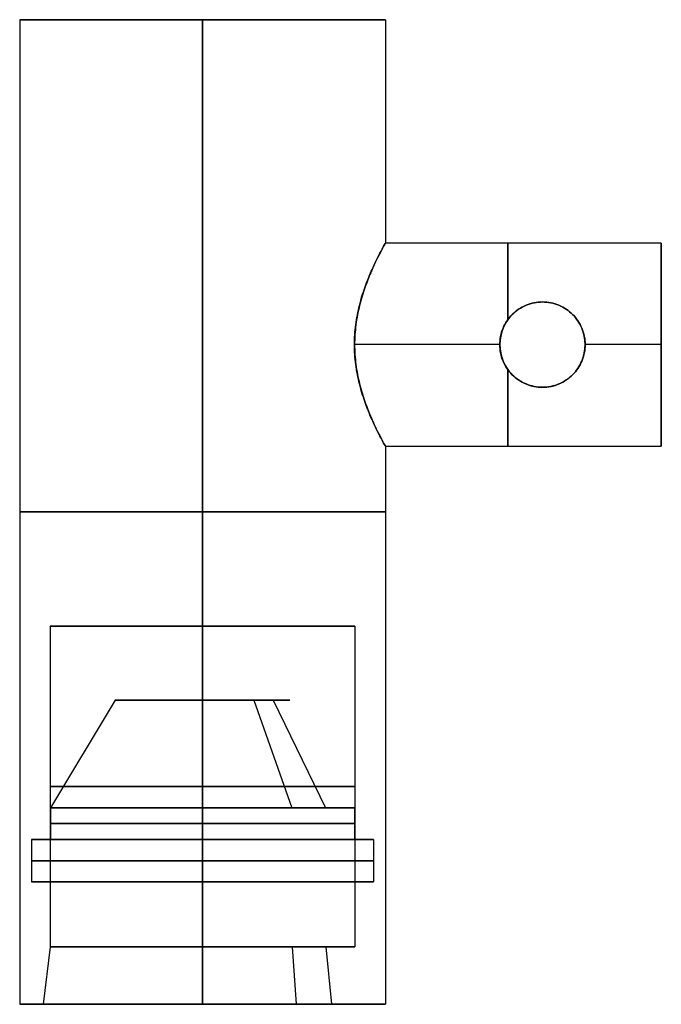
# Model space of a CAD drawing. Header units: millimetres. Extents: x 1185.4 to 1248.6, y 318.1 to 415.1.
import ezdxf

# ---------------------------------------------------------------- set-up
doc = ezdxf.new("R2010")
doc.units = ezdxf.units.MM
for name, color, linetype in [('COLOR', 7, 'Continuous'), ('LUZ', 7, 'Continuous'), ('NEGRO', 7, 'Continuous')]:
    doc.layers.add(name, color=color, linetype=linetype)

msp = doc.modelspace()

# ---------------------------------------------------------------- linework, layer by layer
at = {"layer": 'COLOR', "color": 45, "true_color": 0xa67c53}
for p, q in [((1185.39, 415.122, 83.905), (1203.39, 415.122, 83.905)), ((1185.39, 415.122, 83.905), (1185.39, 318.122, 83.905)), ((1194.39, 415.122, 99.494), (1194.39, 415.122, 68.317)), ((1203.39, 415.122, 83.905), (1221.39, 415.122, 83.905)), ((1212.39, 415.122, 99.494), (1212.39, 415.122, 68.317)), ((1221.39, 415.122, 83.905), (1221.39, 393.11, 83.905)), ((1236.861, 387.311, 74.842), (1236.861, 387.311, 92.991)), ((1232.661, 383.111, 93.916), (1218.349, 383.111, 93.916)), ((1232.661, 383.111, 73.917), (1218.364, 383.111, 73.917)), ((1248.561, 383.111, 93.916), (1241.061, 383.111, 93.916)), ((1248.561, 383.111, 73.917), (1241.061, 383.111, 73.917)), ((1236.861, 378.911, 74.842), (1236.861, 378.911, 92.991)), ((1221.39, 373.111, 83.905), (1221.39, 318.122, 83.905)), ((1188.39, 355.372, 83.905), (1203.39, 355.372, 83.905)), ((1195.89, 355.372, 96.896), (1195.89, 355.372, 70.915)), ((1203.39, 355.372, 83.905), (1218.39, 355.372, 83.905)), ((1210.89, 355.372, 96.896), (1210.89, 355.372, 70.915)), ((1185.39, 318.122, 83.905), (1187.693, 318.122, 83.905)), ((1194.39, 318.122, 99.494), (1194.39, 318.122, 96.765)), ((1194.39, 318.122, 71.045), (1194.39, 318.122, 68.317)), ((1212.39, 318.122, 99.494), (1212.39, 318.122, 96.765)), ((1212.39, 318.122, 71.045), (1212.39, 318.122, 68.317)), ((1219.086, 318.122, 83.905), (1221.39, 318.122, 83.905))]:
    msp.add_line(p, q, dxfattribs=at)
at = {"layer": 'COLOR', "color": 45, "true_color": 0xa67c53, "extrusion": (0, -1, 0)}
for centre, radius, start, end in [((1203.39, 83.905, -415.122), 18, 90, 270), ((1203.39, 83.905, -415.122), 18, 90, 270), ((1203.39, 83.905, -415.122), 18, 270, 90), ((1203.39, 83.905, -415.122), 18, 270, 90), ((1203.39, 83.905, -366.622), 18, 90, 270), ((1203.39, 83.905, -366.622), 18, 270, 90), ((1203.39, 83.905, -355.372), 15, 90, 270), ((1203.39, 83.905, -355.372), 15, 270, 90), ((1203.39, 83.905, -318.122), 18, 90, 270), ((1203.39, 83.905, -318.122), 18, 90, 270), ((1203.39, 83.905, -318.122), 18, 270, 90), ((1203.39, 83.905, -318.122), 18, 270, 90)]:
    msp.add_arc(centre, radius, start, end, dxfattribs=at)
at = {"layer": 'COLOR', "color": 45, "true_color": 0xa67c53, "extrusion": (-1, 0, 0)}
for centre, start, end in [((-383.111, 83.917, -1233.455), 104.22872, 180), ((-383.111, 83.917, -1233.462), 180, 255.70923), ((-383.111, 83.917, -1248.561), 0, 180), ((-383.111, 83.917, -1248.561), 180, 0), ((-383.111, 83.917, -1233.455), 360, 75.77128), ((-383.111, 83.917, -1233.462), 284.29077, 360)]:
    msp.add_arc(centre, 10, start, end, dxfattribs=at)
at = {"layer": 'COLOR', "color": 45, "true_color": 0xa67c53}
for start, end in [(0, 180), (180, 0)]:
    msp.add_arc((1236.861, 383.111, 83.917), 4.2, start, end, dxfattribs=at)
at = {"layer": 'COLOR', "color": 45, "true_color": 0xa67c53, "extrusion": (0, 1, 0)}
for start, end in [(270, 90), (90, 270)]:
    msp.add_arc((-1203.39, 83.905, 318.122), 15.697, start, end, dxfattribs=at)
at = {"layer": 'COLOR', "color": 45, "true_color": 0xa67c53}
for points in [[(1203.39, 415.122, 65.905), (1203.39, 415.122, 101.905)], [(1203.39, 415.122, 65.905), (1203.39, 415.122, 101.905)], [(1203.39, 415.122, 65.905), (1203.39, 318.122, 65.905)], [(1203.39, 318.122, 101.905), (1203.39, 415.122, 101.905)], [(1203.39, 415.122, 65.905), (1203.39, 318.122, 65.905)], [(1203.39, 318.122, 101.905), (1203.39, 415.122, 101.905)], [(1248.561, 393.11, 83.917), (1221.39, 393.11, 83.917)], [(1248.561, 393.11, 83.917), (1221.39, 393.11, 83.917)], [(1232.661, 383.111, 93.916), (1232.661, 383.111, 73.917)], [(1232.661, 383.111, 93.916), (1232.661, 383.111, 73.917)], [(1241.061, 383.111, 73.917), (1241.061, 383.111, 93.916)], [(1241.061, 383.111, 73.917), (1241.061, 383.111, 93.916)], [(1221.39, 373.111, 83.917), (1248.561, 373.111, 83.917)], [(1221.39, 373.111, 83.917), (1248.561, 373.111, 83.917)], [(1203.39, 355.372, 68.905), (1203.39, 355.372, 98.905)], [(1203.39, 318.122, 65.905), (1203.39, 318.122, 68.209)], [(1203.39, 318.122, 99.602), (1203.39, 318.122, 101.905)], [(1203.39, 318.122, 65.905), (1203.39, 318.122, 68.209)], [(1203.39, 318.122, 99.602), (1203.39, 318.122, 101.905)]]:
    msp.add_open_spline(points, degree=1, dxfattribs=at)
for points, knots in [([(1221.39, 373.111, 83.917), (1221.389, 373.111, 84.56), (1221.353, 373.174, 85.22), (1221.21, 373.434, 86.525), (1221.102, 373.631, 87.169), (1220.831, 374.146, 88.398), (1220.668, 374.465, 88.983), (1220.314, 375.194, 90.06), (1220.124, 375.605, 90.553), (1219.751, 376.477, 91.425), (1219.554, 376.971, 91.836), (1219.175, 378.048, 92.564), (1218.995, 378.631, 92.882), (1218.688, 379.857, 93.395), (1218.561, 380.5, 93.592), (1218.392, 381.804, 93.853), (1218.349, 382.465, 93.916), (1218.349, 383.756, 93.916), (1218.392, 384.418, 93.853), (1218.561, 385.722, 93.592), (1218.688, 386.365, 93.395), (1218.995, 387.59, 92.882), (1219.175, 388.174, 92.564), (1219.554, 389.251, 91.836), (1219.751, 389.744, 91.425), (1220.124, 390.616, 90.553), (1220.314, 391.027, 90.06), (1220.668, 391.756, 88.983), (1220.831, 392.075, 88.398), (1221.102, 392.59, 87.169), (1221.21, 392.787, 86.525), (1221.353, 393.047, 85.22), (1221.389, 393.11, 84.56), (1221.39, 393.11, 83.917)], [-32.186537, -32.186537, -32.186537, -32.186537, -30.179255, -30.179255, -28.171974, -28.171974, -26.164693, -26.164693, -24.157412, -24.157412, -22.141376, -22.141376, -20.12534, -20.12534, -18.109304, -18.109304, -16.093268, -16.093268, -14.077232, -14.077232, -12.061196, -12.061196, -10.04516, -10.04516, -8.029124, -8.029124, -6.021843, -6.021843, -4.014562, -4.014562, -2.007281, -2.007281, 0, 0, 0, 0]), ([(1221.39, 373.111, 83.917), (1221.389, 373.111, 84.56), (1221.353, 373.174, 85.22), (1221.21, 373.434, 86.525), (1221.102, 373.631, 87.169), (1220.831, 374.146, 88.398), (1220.668, 374.465, 88.983), (1220.314, 375.194, 90.06), (1220.124, 375.605, 90.553), (1219.751, 376.477, 91.425), (1219.554, 376.971, 91.836), (1219.175, 378.048, 92.564), (1218.995, 378.631, 92.882), (1218.688, 379.857, 93.395), (1218.561, 380.5, 93.592), (1218.392, 381.804, 93.853), (1218.349, 382.465, 93.916), (1218.349, 383.756, 93.916), (1218.392, 384.418, 93.853), (1218.561, 385.722, 93.592), (1218.688, 386.365, 93.395), (1218.995, 387.59, 92.882), (1219.175, 388.174, 92.564), (1219.554, 389.251, 91.836), (1219.751, 389.744, 91.425), (1220.124, 390.616, 90.553), (1220.314, 391.027, 90.06), (1220.668, 391.756, 88.983), (1220.831, 392.075, 88.398), (1221.102, 392.59, 87.169), (1221.21, 392.787, 86.525), (1221.353, 393.047, 85.22), (1221.389, 393.11, 84.56), (1221.39, 393.11, 83.917)], [-32.186537, -32.186537, -32.186537, -32.186537, -30.179255, -30.179255, -28.171974, -28.171974, -26.164693, -26.164693, -24.157412, -24.157412, -22.141376, -22.141376, -20.12534, -20.12534, -18.109304, -18.109304, -16.093268, -16.093268, -14.077232, -14.077232, -12.061196, -12.061196, -10.04516, -10.04516, -8.029124, -8.029124, -6.021843, -6.021843, -4.014562, -4.014562, -2.007281, -2.007281, 0, 0, 0, 0]), ([(1221.39, 393.11, 83.917), (1221.39, 393.11, 83.274), (1221.355, 393.047, 82.614), (1221.213, 392.787, 81.309), (1221.107, 392.59, 80.665), (1220.837, 392.075, 79.436), (1220.675, 391.757, 78.851), (1220.322, 391.028, 77.774), (1220.133, 390.617, 77.281), (1219.761, 389.745, 76.409), (1219.565, 389.251, 75.998), (1219.188, 388.174, 75.269), (1219.008, 387.59, 74.952), (1218.702, 386.365, 74.438), (1218.576, 385.722, 74.241), (1218.407, 384.417, 73.981), (1218.364, 383.756, 73.917), (1218.364, 383.111, 73.917), (1218.364, 382.465, 73.917), (1218.407, 381.804, 73.981), (1218.576, 380.5, 74.241), (1218.702, 379.857, 74.438), (1219.008, 378.631, 74.952), (1219.188, 378.047, 75.269), (1219.565, 376.97, 75.998), (1219.761, 376.477, 76.409), (1220.133, 375.604, 77.281), (1220.322, 375.194, 77.774), (1220.675, 374.464, 78.851), (1220.837, 374.146, 79.436), (1221.107, 373.631, 80.665), (1221.213, 373.434, 81.309), (1221.355, 373.174, 82.614), (1221.39, 373.111, 83.274), (1221.39, 373.111, 83.917)], [-32.180461, -32.180461, -32.180461, -32.180461, -30.173775, -30.173775, -28.167088, -28.167088, -26.160402, -26.160402, -24.153716, -24.153716, -22.137845, -22.137845, -20.121973, -20.121973, -18.106102, -18.106102, -16.09023, -16.09023, -16.09023, -14.074359, -14.074359, -12.058488, -12.058488, -10.042616, -10.042616, -8.026745, -8.026745, -6.020059, -6.020059, -4.013372, -4.013372, -2.006686, -2.006686, 0, 0, 0, 0]), ([(1221.39, 393.11, 83.917), (1221.39, 393.11, 83.274), (1221.355, 393.047, 82.614), (1221.213, 392.787, 81.309), (1221.107, 392.59, 80.665), (1220.837, 392.075, 79.436), (1220.675, 391.757, 78.851), (1220.322, 391.028, 77.774), (1220.133, 390.617, 77.281), (1219.761, 389.745, 76.409), (1219.565, 389.251, 75.998), (1219.188, 388.174, 75.269), (1219.008, 387.59, 74.952), (1218.702, 386.365, 74.438), (1218.576, 385.722, 74.241), (1218.407, 384.417, 73.981), (1218.364, 383.756, 73.917), (1218.364, 383.111, 73.917), (1218.364, 382.465, 73.917), (1218.407, 381.804, 73.981), (1218.576, 380.5, 74.241), (1218.702, 379.857, 74.438), (1219.008, 378.631, 74.952), (1219.188, 378.047, 75.269), (1219.565, 376.97, 75.998), (1219.761, 376.477, 76.409), (1220.133, 375.604, 77.281), (1220.322, 375.194, 77.774), (1220.675, 374.464, 78.851), (1220.837, 374.146, 79.436), (1221.107, 373.631, 80.665), (1221.213, 373.434, 81.309), (1221.355, 373.174, 82.614), (1221.39, 373.111, 83.274), (1221.39, 373.111, 83.917)], [-32.180461, -32.180461, -32.180461, -32.180461, -30.173775, -30.173775, -28.167088, -28.167088, -26.160402, -26.160402, -24.153716, -24.153716, -22.137845, -22.137845, -20.121973, -20.121973, -18.106102, -18.106102, -16.09023, -16.09023, -16.09023, -14.074359, -14.074359, -12.058488, -12.058488, -10.042616, -10.042616, -8.026745, -8.026745, -6.020059, -6.020059, -4.013372, -4.013372, -2.006686, -2.006686, 0, 0, 0, 0]), ([(1232.661, 383.111, 93.916), (1232.661, 383.378, 93.916), (1232.686, 383.653, 93.905), (1232.794, 384.198, 93.861), (1232.876, 384.469, 93.827), (1233.092, 384.985, 93.742), (1233.225, 385.232, 93.691), (1233.533, 385.687, 93.581), (1233.706, 385.896, 93.522), (1234.075, 386.265, 93.408), (1234.284, 386.439, 93.348), (1234.739, 386.746, 93.233), (1234.986, 386.879, 93.18), (1235.502, 387.095, 93.089), (1235.772, 387.177, 93.052), (1236.318, 387.285, 93.004), (1236.593, 387.311, 92.991), (1236.861, 387.311, 92.991), (1237.128, 387.311, 92.991), (1237.403, 387.285, 93.004), (1237.949, 387.177, 93.052), (1238.219, 387.095, 93.089), (1238.735, 386.879, 93.18), (1238.982, 386.746, 93.233), (1239.437, 386.439, 93.348), (1239.646, 386.265, 93.408), (1240.015, 385.896, 93.522), (1240.189, 385.687, 93.581), (1240.496, 385.232, 93.691), (1240.629, 384.985, 93.742), (1240.845, 384.469, 93.827), (1240.927, 384.198, 93.861), (1241.035, 383.653, 93.905), (1241.061, 383.378, 93.916), (1241.061, 383.111, 93.916)], [-13.376079, -13.376079, -13.376079, -13.376079, -12.540597, -12.540597, -11.705116, -11.705116, -10.869634, -10.869634, -10.034153, -10.034153, -9.197624, -9.197624, -8.361096, -8.361096, -7.524568, -7.524568, -6.688039, -6.688039, -6.688039, -5.851511, -5.851511, -5.014983, -5.014983, -4.178454, -4.178454, -3.341926, -3.341926, -2.506444, -2.506444, -1.670963, -1.670963, -0.835481, -0.835481, 0, 0, 0, 0]), ([(1241.061, 383.111, 73.917), (1241.061, 383.378, 73.917), (1241.035, 383.653, 73.928), (1240.927, 384.198, 73.973), (1240.845, 384.469, 74.006), (1240.629, 384.985, 74.091), (1240.496, 385.232, 74.142), (1240.189, 385.687, 74.252), (1240.015, 385.896, 74.311), (1239.646, 386.265, 74.426), (1239.437, 386.439, 74.486), (1238.982, 386.746, 74.6), (1238.735, 386.879, 74.654), (1238.219, 387.095, 74.744), (1237.949, 387.177, 74.781), (1237.403, 387.285, 74.83), (1237.128, 387.311, 74.842), (1236.861, 387.311, 74.842), (1236.593, 387.311, 74.842), (1236.318, 387.285, 74.83), (1235.772, 387.177, 74.781), (1235.502, 387.095, 74.744), (1234.986, 386.879, 74.654), (1234.739, 386.746, 74.6), (1234.284, 386.439, 74.486), (1234.075, 386.265, 74.426), (1233.706, 385.896, 74.311), (1233.533, 385.687, 74.252), (1233.225, 385.232, 74.142), (1233.092, 384.985, 74.091), (1232.876, 384.469, 74.006), (1232.794, 384.198, 73.973), (1232.686, 383.653, 73.928), (1232.661, 383.378, 73.917), (1232.661, 383.111, 73.917)], [-13.376079, -13.376079, -13.376079, -13.376079, -12.540597, -12.540597, -11.705116, -11.705116, -10.869634, -10.869634, -10.034153, -10.034153, -9.197624, -9.197624, -8.361096, -8.361096, -7.524568, -7.524568, -6.688039, -6.688039, -6.688039, -5.851511, -5.851511, -5.014983, -5.014983, -4.178454, -4.178454, -3.341926, -3.341926, -2.506444, -2.506444, -1.670963, -1.670963, -0.835481, -0.835481, 0, 0, 0, 0]), ([(1232.661, 383.111, 93.916), (1232.661, 383.378, 93.916), (1232.686, 383.653, 93.905), (1232.794, 384.198, 93.861), (1232.876, 384.469, 93.827), (1233.092, 384.985, 93.742), (1233.225, 385.232, 93.691), (1233.533, 385.687, 93.581), (1233.706, 385.896, 93.522), (1234.075, 386.265, 93.408), (1234.284, 386.439, 93.348), (1234.739, 386.746, 93.233), (1234.986, 386.879, 93.18), (1235.502, 387.095, 93.089), (1235.772, 387.177, 93.052), (1236.318, 387.285, 93.004), (1236.593, 387.311, 92.991), (1236.861, 387.311, 92.991), (1237.128, 387.311, 92.991), (1237.403, 387.285, 93.004), (1237.949, 387.177, 93.052), (1238.219, 387.095, 93.089), (1238.735, 386.879, 93.18), (1238.982, 386.746, 93.233), (1239.437, 386.439, 93.348), (1239.646, 386.265, 93.408), (1240.015, 385.896, 93.522), (1240.189, 385.687, 93.581), (1240.496, 385.232, 93.691), (1240.629, 384.985, 93.742), (1240.845, 384.469, 93.827), (1240.927, 384.198, 93.861), (1241.035, 383.653, 93.905), (1241.061, 383.378, 93.916), (1241.061, 383.111, 93.916)], [-13.376079, -13.376079, -13.376079, -13.376079, -12.540597, -12.540597, -11.705116, -11.705116, -10.869634, -10.869634, -10.034153, -10.034153, -9.197624, -9.197624, -8.361096, -8.361096, -7.524568, -7.524568, -6.688039, -6.688039, -6.688039, -5.851511, -5.851511, -5.014983, -5.014983, -4.178454, -4.178454, -3.341926, -3.341926, -2.506444, -2.506444, -1.670963, -1.670963, -0.835481, -0.835481, 0, 0, 0, 0]), ([(1241.061, 383.111, 73.917), (1241.061, 383.378, 73.917), (1241.035, 383.653, 73.928), (1240.927, 384.198, 73.973), (1240.845, 384.469, 74.006), (1240.629, 384.985, 74.091), (1240.496, 385.232, 74.142), (1240.189, 385.687, 74.252), (1240.015, 385.896, 74.311), (1239.646, 386.265, 74.426), (1239.437, 386.439, 74.486), (1238.982, 386.746, 74.6), (1238.735, 386.879, 74.654), (1238.219, 387.095, 74.744), (1237.949, 387.177, 74.781), (1237.403, 387.285, 74.83), (1237.128, 387.311, 74.842), (1236.861, 387.311, 74.842), (1236.593, 387.311, 74.842), (1236.318, 387.285, 74.83), (1235.772, 387.177, 74.781), (1235.502, 387.095, 74.744), (1234.986, 386.879, 74.654), (1234.739, 386.746, 74.6), (1234.284, 386.439, 74.486), (1234.075, 386.265, 74.426), (1233.706, 385.896, 74.311), (1233.533, 385.687, 74.252), (1233.225, 385.232, 74.142), (1233.092, 384.985, 74.091), (1232.876, 384.469, 74.006), (1232.794, 384.198, 73.973), (1232.686, 383.653, 73.928), (1232.661, 383.378, 73.917), (1232.661, 383.111, 73.917)], [-13.376079, -13.376079, -13.376079, -13.376079, -12.540597, -12.540597, -11.705116, -11.705116, -10.869634, -10.869634, -10.034153, -10.034153, -9.197624, -9.197624, -8.361096, -8.361096, -7.524568, -7.524568, -6.688039, -6.688039, -6.688039, -5.851511, -5.851511, -5.014983, -5.014983, -4.178454, -4.178454, -3.341926, -3.341926, -2.506444, -2.506444, -1.670963, -1.670963, -0.835481, -0.835481, 0, 0, 0, 0]), ([(1232.661, 383.111, 73.917), (1232.661, 382.843, 73.917), (1232.686, 382.568, 73.928), (1232.794, 382.023, 73.973), (1232.876, 381.752, 74.006), (1233.092, 381.236, 74.091), (1233.225, 380.989, 74.142), (1233.533, 380.534, 74.252), (1233.706, 380.325, 74.311), (1234.075, 379.956, 74.426), (1234.284, 379.782, 74.486), (1234.739, 379.475, 74.6), (1234.986, 379.342, 74.654), (1235.502, 379.126, 74.744), (1235.772, 379.045, 74.781), (1236.318, 378.937, 74.83), (1236.593, 378.911, 74.842), (1237.128, 378.911, 74.842), (1237.403, 378.937, 74.83), (1237.949, 379.045, 74.781), (1238.219, 379.126, 74.744), (1238.735, 379.342, 74.654), (1238.982, 379.475, 74.6), (1239.437, 379.782, 74.486), (1239.646, 379.956, 74.426), (1240.015, 380.325, 74.311), (1240.189, 380.534, 74.252), (1240.496, 380.989, 74.142), (1240.629, 381.236, 74.091), (1240.845, 381.752, 74.006), (1240.927, 382.023, 73.973), (1241.035, 382.568, 73.928), (1241.061, 382.843, 73.917), (1241.061, 383.111, 73.917)], [-13.376079, -13.376079, -13.376079, -13.376079, -12.540597, -12.540597, -11.705116, -11.705116, -10.869634, -10.869634, -10.034153, -10.034153, -9.197624, -9.197624, -8.361096, -8.361096, -7.524568, -7.524568, -6.688039, -6.688039, -5.851511, -5.851511, -5.014983, -5.014983, -4.178454, -4.178454, -3.341926, -3.341926, -2.506444, -2.506444, -1.670963, -1.670963, -0.835481, -0.835481, 0, 0, 0, 0]), ([(1241.061, 383.111, 93.916), (1241.061, 382.843, 93.916), (1241.035, 382.568, 93.905), (1240.927, 382.023, 93.861), (1240.845, 381.752, 93.827), (1240.629, 381.236, 93.742), (1240.496, 380.989, 93.691), (1240.189, 380.534, 93.581), (1240.015, 380.325, 93.522), (1239.646, 379.956, 93.408), (1239.437, 379.782, 93.348), (1238.982, 379.475, 93.233), (1238.735, 379.342, 93.18), (1238.219, 379.126, 93.089), (1237.949, 379.045, 93.052), (1237.403, 378.937, 93.004), (1237.128, 378.911, 92.991), (1236.593, 378.911, 92.991), (1236.318, 378.937, 93.004), (1235.772, 379.045, 93.052), (1235.502, 379.126, 93.089), (1234.986, 379.342, 93.18), (1234.739, 379.475, 93.233), (1234.284, 379.782, 93.348), (1234.075, 379.956, 93.408), (1233.706, 380.325, 93.522), (1233.533, 380.534, 93.581), (1233.225, 380.989, 93.691), (1233.092, 381.236, 93.742), (1232.876, 381.752, 93.827), (1232.794, 382.023, 93.861), (1232.686, 382.568, 93.905), (1232.661, 382.843, 93.916), (1232.661, 383.111, 93.916)], [-13.376079, -13.376079, -13.376079, -13.376079, -12.540597, -12.540597, -11.705116, -11.705116, -10.869634, -10.869634, -10.034153, -10.034153, -9.197624, -9.197624, -8.361096, -8.361096, -7.524568, -7.524568, -6.688039, -6.688039, -5.851511, -5.851511, -5.014983, -5.014983, -4.178454, -4.178454, -3.341926, -3.341926, -2.506444, -2.506444, -1.670963, -1.670963, -0.835481, -0.835481, 0, 0, 0, 0]), ([(1241.061, 383.111, 93.916), (1241.061, 382.843, 93.916), (1241.035, 382.568, 93.905), (1240.927, 382.023, 93.861), (1240.845, 381.752, 93.827), (1240.629, 381.236, 93.742), (1240.496, 380.989, 93.691), (1240.189, 380.534, 93.581), (1240.015, 380.325, 93.522), (1239.646, 379.956, 93.408), (1239.437, 379.782, 93.348), (1238.982, 379.475, 93.233), (1238.735, 379.342, 93.18), (1238.219, 379.126, 93.089), (1237.949, 379.045, 93.052), (1237.403, 378.937, 93.004), (1237.128, 378.911, 92.991), (1236.593, 378.911, 92.991), (1236.318, 378.937, 93.004), (1235.772, 379.045, 93.052), (1235.502, 379.126, 93.089), (1234.986, 379.342, 93.18), (1234.739, 379.475, 93.233), (1234.284, 379.782, 93.348), (1234.075, 379.956, 93.408), (1233.706, 380.325, 93.522), (1233.533, 380.534, 93.581), (1233.225, 380.989, 93.691), (1233.092, 381.236, 93.742), (1232.876, 381.752, 93.827), (1232.794, 382.023, 93.861), (1232.686, 382.568, 93.905), (1232.661, 382.843, 93.916), (1232.661, 383.111, 93.916)], [-13.376079, -13.376079, -13.376079, -13.376079, -12.540597, -12.540597, -11.705116, -11.705116, -10.869634, -10.869634, -10.034153, -10.034153, -9.197624, -9.197624, -8.361096, -8.361096, -7.524568, -7.524568, -6.688039, -6.688039, -5.851511, -5.851511, -5.014983, -5.014983, -4.178454, -4.178454, -3.341926, -3.341926, -2.506444, -2.506444, -1.670963, -1.670963, -0.835481, -0.835481, 0, 0, 0, 0]), ([(1232.661, 383.111, 73.917), (1232.661, 382.843, 73.917), (1232.686, 382.568, 73.928), (1232.794, 382.023, 73.973), (1232.876, 381.752, 74.006), (1233.092, 381.236, 74.091), (1233.225, 380.989, 74.142), (1233.533, 380.534, 74.252), (1233.706, 380.325, 74.311), (1234.075, 379.956, 74.426), (1234.284, 379.782, 74.486), (1234.739, 379.475, 74.6), (1234.986, 379.342, 74.654), (1235.502, 379.126, 74.744), (1235.772, 379.045, 74.781), (1236.318, 378.937, 74.83), (1236.593, 378.911, 74.842), (1237.128, 378.911, 74.842), (1237.403, 378.937, 74.83), (1237.949, 379.045, 74.781), (1238.219, 379.126, 74.744), (1238.735, 379.342, 74.654), (1238.982, 379.475, 74.6), (1239.437, 379.782, 74.486), (1239.646, 379.956, 74.426), (1240.015, 380.325, 74.311), (1240.189, 380.534, 74.252), (1240.496, 380.989, 74.142), (1240.629, 381.236, 74.091), (1240.845, 381.752, 74.006), (1240.927, 382.023, 73.973), (1241.035, 382.568, 73.928), (1241.061, 382.843, 73.917), (1241.061, 383.111, 73.917)], [-13.376079, -13.376079, -13.376079, -13.376079, -12.540597, -12.540597, -11.705116, -11.705116, -10.869634, -10.869634, -10.034153, -10.034153, -9.197624, -9.197624, -8.361096, -8.361096, -7.524568, -7.524568, -6.688039, -6.688039, -5.851511, -5.851511, -5.014983, -5.014983, -4.178454, -4.178454, -3.341926, -3.341926, -2.506444, -2.506444, -1.670963, -1.670963, -0.835481, -0.835481, 0, 0, 0, 0])]:
    msp.add_open_spline(points, degree=3, knots=knots, dxfattribs=at)
at = {"layer": 'LUZ', "color": 45, "true_color": 0xa67c53}
for p, q in [((1194.787, 348.072, 83.905), (1188.425, 337.484, 83.905)), ((1194.787, 348.072, 83.905), (1203.39, 348.072, 83.905)), ((1199.088, 348.072, 91.356), (1199.088, 348.072, 76.455)), ((1203.39, 348.072, 83.905), (1211.992, 348.072, 83.905)), ((1207.691, 348.072, 91.356), (1207.691, 348.072, 76.455)), ((1208.446, 348.072, 76.946), (1212.186, 337.484, 71.799)), ((1210.349, 348.072, 88.962), (1215.496, 337.484, 92.701)), ((1188.425, 337.484, 83.905), (1188.425, 334.372, 83.905)), ((1218.354, 337.484, 83.905), (1218.354, 334.372, 83.905)), ((1186.555, 334.372, 83.905), (1186.555, 330.172, 83.905)), ((1186.555, 334.372, 83.905), (1188.425, 334.372, 83.905)), ((1194.972, 334.372, 98.485), (1194.972, 334.372, 96.278)), ((1194.972, 334.372, 71.532), (1194.972, 334.372, 69.326)), ((1211.807, 334.372, 98.485), (1211.807, 334.372, 96.278)), ((1211.807, 334.372, 71.532), (1211.807, 334.372, 69.326)), ((1218.354, 334.372, 83.905), (1220.224, 334.372, 83.905)), ((1220.224, 334.372, 83.905), (1220.224, 330.172, 83.905)), ((1186.555, 330.172, 83.905), (1203.39, 330.172, 83.905)), ((1194.972, 330.172, 98.485), (1194.972, 330.172, 69.326)), ((1203.39, 330.172, 83.905), (1220.224, 330.172, 83.905)), ((1211.807, 330.172, 98.485), (1211.807, 330.172, 69.326))]:
    msp.add_line(p, q, dxfattribs=at)
at = {"layer": 'LUZ', "color": 45, "true_color": 0xa67c53, "extrusion": (0, -1, 0)}
for centre, radius, start, end in [((1203.39, 83.905, -348.072), 8.603, 90, 270), ((1203.39, 83.905, -348.072), 8.603, 270, 90), ((1203.39, 83.905, -337.484), 14.965, 90, 270), ((1203.39, 83.905, -337.484), 14.965, 270, 90), ((1203.39, 83.905, -335.928), 14.965, 90, 270), ((1203.39, 83.905, -335.928), 14.965, 270, 90), ((1203.39, 83.905, -334.372), 16.835, 90, 270), ((1203.39, 83.905, -334.372), 16.835, 270, 90), ((1203.39, 83.905, -332.272), 16.835, 90, 270), ((1203.39, 83.905, -332.272), 16.835, 270, 90), ((1203.39, 83.905, -330.172), 16.835, 90, 270), ((1203.39, 83.905, -330.172), 16.835, 270, 90)]:
    msp.add_arc(centre, radius, start, end, dxfattribs=at)
at = {"layer": 'LUZ', "color": 45, "true_color": 0xa67c53, "extrusion": (0, 1, 0)}
for start, end in [(270, 90), (90, 270)]:
    msp.add_arc((-1203.39, 83.905, 334.372), 14.965, start, end, dxfattribs=at)
at = {"layer": 'LUZ', "color": 45, "true_color": 0xa67c53}
for points in [[(1203.39, 337.484, 98.87), (1203.39, 348.072, 92.508)], [(1203.39, 348.072, 75.303), (1203.39, 337.484, 68.941)], [(1203.39, 348.072, 75.303), (1203.39, 348.072, 92.508)], [(1203.39, 334.372, 98.87), (1203.39, 337.484, 98.87)], [(1203.39, 337.484, 68.941), (1203.39, 334.372, 68.941)], [(1203.39, 330.172, 100.74), (1203.39, 334.372, 100.74)], [(1203.39, 334.372, 67.071), (1203.39, 330.172, 67.071)], [(1203.39, 334.372, 98.87), (1203.39, 334.372, 100.74)], [(1203.39, 334.372, 67.071), (1203.39, 334.372, 68.941)], [(1203.39, 330.172, 67.071), (1203.39, 330.172, 100.74)]]:
    msp.add_open_spline(points, degree=1, dxfattribs=at)
at = {"layer": 'NEGRO', "color": 45, "true_color": 0xa67c53}
for p, q in [((1248.561, 373.111, 83.917), (1248.561, 393.11, 83.917)), ((1248.561, 383.111, 93.916), (1248.561, 383.111, 73.917)), ((1188.39, 355.372, 83.905), (1188.39, 323.795, 83.905)), ((1218.39, 355.372, 83.905), (1218.39, 323.795, 83.905)), ((1188.39, 323.795, 83.905), (1187.693, 318.122, 83.905)), ((1212.206, 323.795, 71.77), (1212.616, 318.122, 71.207)), ((1215.525, 323.795, 92.722), (1216.088, 318.122, 93.132))]:
    msp.add_line(p, q, dxfattribs=at)
at = {"layer": 'NEGRO', "color": 45, "true_color": 0xa67c53, "extrusion": (-1, 0, 0)}
for start, end in [(0, 180), (180, 0)]:
    msp.add_arc((-383.111, 83.917, -1248.561), 10, start, end, dxfattribs=at)
at = {"layer": 'NEGRO', "color": 45, "true_color": 0xa67c53, "extrusion": (0, -1, 0)}
for centre, start, end in [((1203.39, 83.905, -355.372), 90, 270), ((1203.39, 83.905, -355.372), 270, 90), ((1203.39, 83.905, -339.583), 90, 270), ((1203.39, 83.905, -339.583), 270, 90)]:
    msp.add_arc(centre, 15, start, end, dxfattribs=at)
at = {"layer": 'NEGRO', "color": 45, "true_color": 0xa67c53, "extrusion": (0, 1, 0)}
for centre, radius, start, end in [((-1203.39, 83.905, 323.795), 15, 270, 90), ((-1203.39, 83.905, 323.795), 15, 270, 90), ((-1203.39, 83.905, 323.795), 15, 90, 270), ((-1203.39, 83.905, 323.795), 15, 90, 270), ((-1203.39, 83.905, 318.122), 15.697, 270, 90), ((-1203.39, 83.905, 318.122), 15.697, 90, 270)]:
    msp.add_arc(centre, radius, start, end, dxfattribs=at)
at = {"layer": 'NEGRO', "color": 45, "true_color": 0xa67c53}
for points in [[(1203.39, 355.372, 68.905), (1203.39, 323.795, 68.905)], [(1203.39, 323.795, 98.905), (1203.39, 355.372, 98.905)], [(1203.39, 355.372, 68.905), (1203.39, 323.795, 68.905)], [(1203.39, 323.795, 98.905), (1203.39, 355.372, 98.905)], [(1203.39, 323.795, 68.905), (1203.39, 318.122, 68.209)], [(1203.39, 318.122, 99.602), (1203.39, 323.795, 98.905)], [(1203.39, 323.795, 68.905), (1203.39, 318.122, 68.209)], [(1203.39, 318.122, 99.602), (1203.39, 323.795, 98.905)]]:
    msp.add_open_spline(points, degree=1, dxfattribs=at)

doc.saveas('drawing.dxf')
